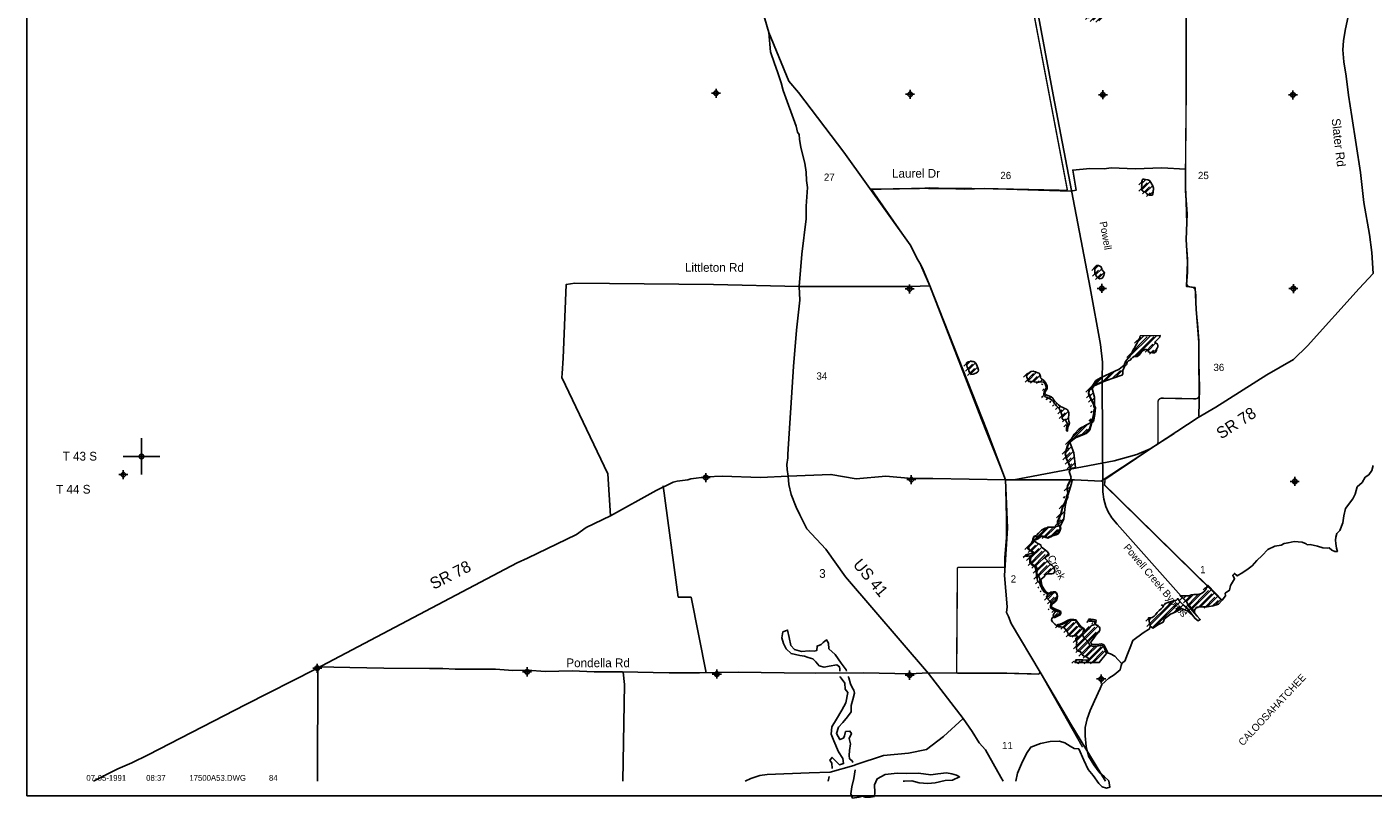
# Model space of a CAD drawing. Extents: x 184591 to 248591, y 837110 to 888536.
# Tile 1 of 12: x 184591 to 221610, y 845707 to 866914. Entities that reach past the tile are written whole.
import ezdxf
from ezdxf.enums import TextEntityAlignment as Align

# ---------------------------------------------------------------- set-up
doc = ezdxf.new("R2010")
doc.units = 0
doc.header["$LTSCALE"] = 800
doc.header["$PDMODE"] = 34
doc.header["$PDSIZE"] = 125
doc.linetypes.add('DASHED', pattern=[0])
doc.linetypes.add('STREAM', pattern=[0])
doc.layers.get('0').update_dxf_attribs({"linetype": 'CONTINUOUS'})
for name, color, linetype in [('BORDER', 1, 'CONTINUOUS'), ('MAJROADS', 9, 'CONTINUOUS'), ('SEC', 2, 'CONTINUOUS'), ('TEXT', 7, 'CONTINUOUS'), ('TRUNKS', 5, 'STREAM'), ('WATER', 4, 'CONTINUOUS'), ('WETDBA', 11, 'CONTINUOUS'), ('WETFILL', 12, 'CONTINUOUS'), ('WSHEDS', 3, 'CONTINUOUS')]:
    doc.layers.add(name, color=color, linetype=linetype)
doc.layers.get('0').off()

# ---------------------------------------------------------------- blocks, each defined once
blk = doc.blocks.new('*X')
at = {"color": 0}
for p, q in [((216269, 885899), (216457, 886087)), ((216345, 885798), (216542, 885995)), ((214728, 885242), (215097, 885611)), ((214730, 885421), (214923, 885614)), ((214788, 885125), (215252, 885589)), ((214860, 885020), (215363, 885524)), ((210171, 885104), (210507, 885440)), ((210179, 884936), (210631, 885388)), ((210190, 885301), (210334, 885444)), ((210218, 884798), (210692, 885271)), ((214059, 884926), (214309, 885176)), ((214499, 884482), (215458, 885442)), ((214547, 884354), (215530, 885337)), ((214610, 884240), (215522, 885152)), ((218097, 885252), (218273, 885429)), ((218109, 885088), (218448, 885426)), ((218152, 884954), (218575, 885376)), ((218202, 884827), (218682, 885307)), ((218261, 884709), (218781, 885229)), ((218383, 884654), (218863, 885135)), ((210115, 884341), (210707, 884933)), ((210306, 884709), (210717, 885120)), ((212005, 884640), (212222, 884858)), ((212065, 884523), (212309, 884768)), ((214076, 884767), (214401, 885091)), ((214221, 884735), (214446, 884960)), ((214437, 884775), (214468, 884805)), ((214445, 884605), (214846, 885006)), ((214575, 883851), (215524, 884800)), ((214577, 884030), (215480, 884934)), ((218533, 884628), (218903, 884998)), ((209721, 883594), (210520, 884393)), ((209782, 883831), (210652, 884702)), ((210569, 884442), (210646, 884519)), ((212170, 884452), (212359, 884640)), ((212907, 884305), (213174, 884572)), ((212975, 884196), (213362, 884583)), ((213092, 884136), (213440, 884485)), ((214656, 883755), (215573, 884673)), ((214779, 883702), (215625, 884548)), ((214900, 883646), (215674, 884420)), ((218760, 884678), (218841, 884759)), ((213240, 884108), (213456, 884324)), ((213316, 884007), (213414, 884104)), ((214982, 883552), (215723, 884293)), ((215178, 883571), (215774, 884166)), ((215541, 883757), (215836, 884051)), ((209755, 883451), (210253, 883949)), ((209858, 883377), (210208, 883727)), ((215828, 883867), (215901, 883940)), ((216085, 883417), (216520, 883852)), ((216155, 883311), (216797, 883952)), ((216222, 883201), (216889, 883867)), ((216241, 883043), (216876, 883678)), ((216282, 883791), (216397, 883906)), ((209913, 883255), (210148, 883490)), ((213054, 883215), (213253, 883414)), ((213101, 883438), (213240, 883577)), ((213159, 882966), (213545, 883352)), ((213240, 883577), (213276, 883614)), ((213253, 883414), (213366, 883526)), ((213259, 883243), (213456, 883439)), ((213793, 883423), (213955, 883585)), ((213880, 883334), (214029, 883483)), ((216297, 882922), (216667, 883292)), ((217530, 883448), (217720, 883638)), ((217576, 883317), (217838, 883579)), ((217732, 883296), (217885, 883449)), ((209962, 883127), (210109, 883275)), ((210000, 882988), (210095, 883084)), ((211287, 883038), (211400, 883151)), ((211333, 882908), (211679, 883253)), ((213046, 882853), (213159, 882966)), ((213095, 883079), (213259, 883243)), ((213178, 882808), (213635, 883265)), ((213263, 882717), (213724, 883178)), ((213309, 882586), (213814, 883091)), ((214299, 883045), (214319, 883065)), ((214325, 882895), (214527, 883096)), ((214416, 882809), (214600, 882993)), ((216416, 882864), (216577, 883025)), ((218620, 882770), (218969, 883119)), ((218633, 882960), (218784, 883111)), ((218666, 882639), (219069, 883042)), ((209850, 882485), (210054, 882689)), ((209877, 882336), (210151, 882609)), ((209983, 882795), (210062, 882874)), ((210785, 882359), (210992, 882567)), ((212946, 882576), (213178, 882808)), ((212989, 882442), (213263, 882717)), ((212994, 882801), (212999, 882806)), ((213091, 882368), (213294, 882571)), ((213331, 882077), (213832, 882578)), ((213346, 882446), (213768, 882867)), ((213368, 882291), (213786, 882709)), ((214507, 882723), (214606, 882822)), ((218785, 882581), (219107, 882903)), ((218947, 882567), (219114, 882734)), ((209905, 882186), (210240, 882522)), ((209932, 882037), (210303, 882408)), ((209960, 881888), (210365, 882293)), ((210097, 881141), (211206, 882251)), ((210725, 882123), (211092, 882490)), ((210744, 881965), (211149, 882370)), ((211426, 882116), (211520, 882211)), ((212553, 880946), (213901, 882293)), ((213056, 881626), (213859, 882429)), ((214168, 881854), (214543, 882229)), ((216871, 881728), (217358, 882215)), ((209987, 881739), (210409, 882161)), ((210015, 881589), (210444, 882019)), ((210042, 881440), (210505, 881903)), ((210070, 881291), (210609, 881830)), ((210125, 880992), (211273, 882141)), ((211051, 881741), (211360, 882051)), ((211324, 881838), (211644, 882158)), ((212401, 880440), (213894, 881933)), ((212701, 880917), (213926, 882142)), ((213948, 881457), (214593, 882102)), ((213973, 881305), (214572, 881904)), ((216900, 881580), (217356, 882036)), ((211783, 881059), (212315, 881592)), ((211814, 881267), (212093, 881546)), ((211835, 880934), (212416, 881516)), ((212411, 880273), (213936, 881799)), ((212484, 880170), (214036, 881721)), ((214100, 881256), (214540, 881696)), ((217003, 881507), (217281, 881785)), ((210022, 880536), (210676, 881190)), ((210140, 880831), (210738, 881429)), ((211905, 880828), (212446, 881369)), ((211999, 880745), (212474, 881220)), ((212244, 880813), (212498, 881068)), ((212474, 881220), (212507, 881253)), ((212498, 881068), (212827, 881397)), ((212537, 880046), (213625, 881134)), ((214294, 881273), (214403, 881381)), ((217999, 881088), (218175, 881265)), ((218123, 881036), (218289, 881202)), ((210048, 880385), (210679, 881016)), ((210074, 880235), (210708, 880869)), ((210100, 880084), (210779, 880763)), ((211776, 881052), (211783, 881059)), ((211779, 880879), (211835, 880934)), ((211799, 880722), (211905, 880828)), ((211848, 880594), (211999, 880745)), ((211908, 880478), (212244, 880813)), ((211989, 879321), (213610, 880942)), ((212036, 879191), (213638, 880793)), ((212170, 880562), (212411, 880804)), ((212353, 880569), (212488, 880703)), ((212411, 880804), (212553, 880946)), ((212488, 880703), (212701, 880917)), ((215680, 880714), (215949, 880983)), ((215736, 880594), (216039, 880896)), ((215846, 880527), (216129, 880810)), ((217635, 880725), (217785, 880874)), ((210127, 879933), (210850, 880657)), ((210153, 879783), (210873, 880503)), ((210179, 879632), (210880, 880334)), ((210572, 877374), (213641, 880443)), ((211944, 880337), (212057, 880450)), ((212096, 879075), (213659, 880638)), ((216017, 880521), (216126, 880630)), ((217255, 880521), (217382, 880648)), ((217257, 880346), (217556, 880646)), ((217315, 880228), (217633, 880546)), ((217974, 879650), (218693, 880368)), ((218033, 879532), (218904, 880402)), ((218123, 879445), (219184, 880506)), ((218239, 879383), (219318, 880463)), ((210205, 879482), (210915, 880191)), ((210231, 879331), (211016, 880116)), ((210258, 879181), (211090, 880013)), ((210599, 877224), (213665, 880290)), ((210625, 877073), (213733, 880182)), ((210651, 876922), (213780, 880052)), ((211775, 879815), (212102, 880141)), ((211835, 879697), (212139, 880001)), ((211892, 880108), (212055, 880271)), ((215810, 879076), (216825, 880091)), ((216163, 879959), (216411, 880208)), ((216201, 879821), (216636, 880255)), ((216267, 879710), (216743, 880186)), ((216533, 879622), (216907, 879997)), ((217463, 880199), (217553, 880289)), ((217930, 880136), (218040, 880245)), ((217966, 879995), (218249, 880278)), ((218017, 879869), (218440, 880292)), ((218500, 879468), (219043, 880011)), ((218631, 879422), (219387, 880179)), ((218722, 879337), (219395, 880009)), ((210284, 879030), (211154, 879900)), ((210677, 876772), (213817, 879911)), ((210704, 876621), (213791, 879709)), ((211077, 879647), (211167, 879737)), ((211913, 879598), (212221, 879907)), ((211980, 879489), (212363, 879872)), ((215772, 879215), (216196, 879639)), ((218812, 879250), (219404, 879842)), ((218879, 879671), (219048, 879839)), ((218899, 879160), (219411, 879672)), ((210310, 878880), (210974, 879544)), ((210336, 878729), (211045, 879437)), ((210363, 878579), (211118, 879334)), ((210389, 878428), (211192, 879232)), ((215735, 879355), (215797, 879417)), ((215847, 878937), (216174, 879263)), ((218985, 879070), (219414, 879498)), ((219072, 878979), (219421, 879328)), ((210415, 878277), (211025, 878888)), ((211030, 878893), (211272, 879134)), ((211120, 878806), (211362, 879048)), ((211250, 878759), (211434, 878943)), ((211379, 878357), (211966, 878944)), ((211514, 878670), (211898, 879053)), ((211520, 878852), (211554, 878886)), ((215786, 878522), (216185, 878921)), ((215825, 878738), (216143, 879055)), ((219159, 878889), (219393, 879123)), ((219246, 878799), (219408, 878962)), ((210441, 878127), (210944, 878629)), ((212501, 878242), (212779, 878520)), ((215921, 878127), (216441, 878647)), ((215994, 878023), (216518, 878547)), ((216133, 878692), (216256, 878815)), ((216282, 878664), (216363, 878745)), ((218077, 878515), (218206, 878643)), ((218091, 878352), (218355, 878616)), ((218136, 878220), (218442, 878526)), ((219335, 878713), (219396, 878773)), ((210468, 877976), (210898, 878407)), ((210494, 877826), (210860, 878192)), ((210546, 877525), (211212, 878191)), ((212631, 878018), (212826, 878213)), ((212638, 878202), (212857, 878421)), ((212910, 878298), (212963, 878351)), ((213029, 878239), (213076, 878287)), ((213117, 878151), (213189, 878223)), ((213266, 878123), (213303, 878160)), ((213327, 878008), (213423, 878104)), ((215760, 878319), (215820, 878379)), ((215837, 878219), (215849, 878231)), ((216186, 878038), (216568, 878420)), ((216332, 878007), (216429, 878105)), ((218132, 877863), (218379, 878109)), ((218148, 878056), (218403, 878310)), ((210520, 877675), (210931, 878086)), ((210730, 876471), (212108, 877849)), ((210756, 876320), (212223, 877787)), ((212649, 877860), (212873, 878084)), ((212697, 877731), (212953, 877987)), ((212773, 877630), (213049, 877906)), ((212852, 877533), (213072, 877752)), ((213402, 877729), (213622, 877949)), ((213413, 877917), (213528, 878032)), ((213530, 877680), (213747, 877897)), ((213776, 877749), (213872, 877845)), ((213964, 877760), (213996, 877793)), ((217201, 877462), (217471, 877732)), ((218239, 877793), (218432, 877986)), ((218332, 877709), (218530, 877907)), ((218409, 877610), (218645, 877845)), ((218484, 877508), (218713, 877737)), ((210782, 876170), (212218, 877605)), ((212920, 877424), (213072, 877576)), ((212988, 877315), (213180, 877506)), ((213107, 877257), (213377, 877527)), ((213124, 877097), (213398, 877371)), ((213554, 877350), (213666, 877463)), ((213626, 877245), (213751, 877370)), ((214065, 877685), (214107, 877727)), ((214131, 877574), (214153, 877596)), ((214162, 877428), (214246, 877512)), ((214355, 877445), (214387, 877476)), ((214415, 877328), (214526, 877438)), ((214432, 876991), (214803, 877362)), ((214463, 877199), (214664, 877400)), ((217010, 877095), (217579, 877663)), ((217111, 877018), (217691, 877599)), ((217275, 877005), (217760, 877491)), ((218569, 877416), (218767, 877614)), ((218627, 877297), (218805, 877475)), ((218666, 877159), (218893, 877386)), ((210808, 876019), (212142, 877353)), ((210835, 875869), (212204, 877237)), ((212234, 877091), (212302, 877159)), ((212358, 877038), (212409, 877089)), ((212476, 876980), (212514, 877018)), ((212580, 876907), (212710, 877037)), ((212699, 876849), (212915, 877065)), ((212830, 876803), (213082, 877055)), ((212958, 876754), (213420, 877216)), ((213101, 876721), (213454, 877074)), ((213789, 877232), (213852, 877295)), ((213862, 877128), (213915, 877181)), ((213955, 877045), (214008, 877098)), ((214067, 876980), (214137, 877050)), ((214301, 877037), (214376, 877112)), ((214419, 876801), (214942, 877324)), ((214477, 876682), (214833, 877038)), ((214623, 877005), (214677, 877060)), ((217113, 876490), (217679, 877056)), ((217307, 876861), (217745, 877299)), ((218551, 876690), (218996, 877136)), ((218608, 876571), (219072, 877035)), ((218682, 876998), (218973, 877290)), ((210861, 875718), (212086, 876943)), ((211649, 876329), (212028, 876708)), ((213225, 876668), (213531, 876974)), ((213333, 876599), (213644, 876911)), ((213405, 875965), (214152, 876711)), ((213439, 876528), (213766, 876856)), ((213445, 875828), (214281, 876663)), ((213528, 876440), (213872, 876784)), ((213531, 875560), (214887, 876916)), ((213580, 876316), (213975, 876710)), ((214103, 875955), (214910, 876762)), ((214114, 876850), (214217, 876952)), ((214461, 876844), (214523, 876906)), ((216655, 875855), (217723, 876923)), ((218562, 876171), (219069, 876678)), ((218640, 876426), (219113, 876899)), ((210887, 875567), (211597, 876277)), ((211854, 876357), (212081, 876585)), ((212020, 876347), (212156, 876483)), ((213456, 875661), (214408, 876614)), ((214351, 876026), (214683, 876358)), ((216372, 875749), (217033, 876411)), ((216515, 876069), (216794, 876348)), ((216744, 875768), (217493, 876517)), ((216859, 875706), (217458, 876305)), ((218412, 875844), (219067, 876499)), ((210913, 875417), (211548, 876051)), ((210940, 875266), (211564, 875891)), ((213587, 875439), (214036, 875888)), ((214439, 875938), (214740, 876238)), ((214477, 875445), (215019, 875987)), ((214512, 875303), (215101, 875892)), ((214558, 875880), (214828, 876150)), ((214651, 875796), (214924, 876069)), ((216260, 875991), (216316, 876047)), ((216315, 875869), (216490, 876044)), ((216966, 875636), (217435, 876105)), ((218431, 875687), (218772, 876028)), ((210966, 875116), (211593, 875743)), ((210992, 874965), (211621, 875595)), ((213612, 875288), (213838, 875513)), ((214565, 875180), (215176, 875790)), ((214623, 875061), (215269, 875707)), ((214689, 874950), (215365, 875626)), ((214995, 875079), (215515, 875599)), ((215540, 875093), (216131, 875685)), ((215850, 875580), (215946, 875677)), ((216221, 875598), (216300, 875677)), ((216312, 875512), (216422, 875622)), ((216336, 875360), (216490, 875514)), ((216436, 875637), (216616, 875817)), ((216526, 875549), (216649, 875672)), ((216631, 875477), (216661, 875508)), ((217174, 875491), (217374, 875691)), ((217305, 875445), (217499, 875639)), ((217566, 875529), (217836, 875799)), ((217633, 875419), (217943, 875729)), ((217697, 875306), (218022, 875632)), ((218580, 875659), (218710, 875789)), ((211018, 874815), (211649, 875446)), ((211044, 874664), (211660, 875280)), ((213640, 875139), (213863, 875361)), ((213666, 874988), (213898, 875219)), ((215077, 874984), (215585, 875493)), ((215345, 875076), (215651, 875381)), ((215670, 875047), (215806, 875183)), ((216256, 874926), (216491, 875161)), ((216291, 875138), (216594, 875441)), ((216947, 874910), (217243, 875206)), ((216973, 874759), (217437, 875223)), ((217077, 874686), (217536, 875146)), ((211071, 874514), (211691, 875134)), ((211097, 874363), (211765, 875031)), ((211123, 874212), (211854, 874944)), ((211149, 874062), (211929, 874842)), ((213274, 874242), (213893, 874861)), ((213642, 874787), (213860, 875005)), ((214368, 874099), (215290, 875021)), ((214399, 874306), (214919, 874826)), ((214741, 874825), (214895, 874979)), ((216331, 874824), (216481, 874975)), ((216412, 874729), (216492, 874808)), ((217197, 874629), (217600, 875033)), ((217357, 874613), (217601, 874857)), ((219228, 874893), (219309, 874974)), ((219255, 874743), (219325, 874813)), ((211176, 873911), (211984, 874720)), ((211202, 873761), (212035, 874594)), ((211228, 873610), (212095, 874478)), ((213274, 874242), (213673, 874641)), ((213360, 874152), (213918, 874709)), ((213360, 874152), (213810, 874601)), ((213452, 874066), (213979, 874593)), ((213452, 874066), (213887, 874501)), ((213909, 874347), (214056, 874494)), ((214747, 874301), (215082, 874635)), ((214916, 874293), (215265, 874642)), ((215052, 874253), (215454, 874654)), ((215166, 874190), (215625, 874648)), ((215259, 874106), (215767, 874614)), ((215582, 874252), (215848, 874518)), ((217576, 874655), (217609, 874688)), ((217639, 874541), (217681, 874583)), ((217715, 874440), (217753, 874478)), ((219175, 874309), (219341, 874476)), ((219246, 874557), (219360, 874671)), ((211254, 873460), (212151, 874356)), ((211280, 873309), (212210, 874238)), ((211392, 873244), (212258, 874110)), ((213525, 873963), (213751, 874189)), ((213525, 873963), (213751, 874189)), ((213576, 873837), (213795, 874056)), ((213576, 873837), (213795, 874056)), ((213894, 873624), (214336, 874067)), ((213960, 874221), (214129, 874390)), ((214008, 874092), (214203, 874287)), ((214026, 873934), (214244, 874152)), ((215737, 874231), (215897, 874390)), ((215927, 874243), (215941, 874257)), ((217784, 874332), (217822, 874370)), ((217788, 873983), (218009, 874204)), ((217811, 873829), (218161, 874180)), ((217855, 874227), (217893, 874265)), ((217940, 873782), (218287, 874129)), ((218128, 873792), (218597, 874262)), ((219035, 873993), (219325, 874282)), ((211505, 873180), (212319, 873994)), ((211591, 873090), (212409, 873907)), ((211678, 872999), (212497, 873818)), ((211774, 872919), (212547, 873692)), ((213673, 873757), (213851, 873936)), ((213673, 873757), (213851, 873936)), ((213799, 873707), (213949, 873857)), ((213995, 873549), (214432, 873986)), ((214080, 873457), (214390, 873767)), ((214622, 873646), (214830, 873853)), ((214669, 873516), (214930, 873776)), ((214766, 873436), (214994, 873664)), ((215515, 873478), (215825, 873788)), ((215516, 873656), (215566, 873705)), ((215601, 873387), (215994, 873780)), ((215683, 873292), (216123, 873732)), ((215771, 873203), (216259, 873691)), ((218395, 872645), (219431, 873682)), ((218998, 873425), (219378, 873805)), ((219100, 873881), (219212, 873993)), ((219170, 873774), (219277, 873881)), ((211879, 872847), (212601, 873569)), ((211966, 872757), (212672, 873464)), ((212028, 872643), (212774, 873389)), ((212066, 872504), (212904, 873342)), ((214170, 873370), (214390, 873590)), ((214255, 873279), (214318, 873341)), ((214318, 873341), (214458, 873482)), ((214353, 873199), (214598, 873445)), ((214454, 873124), (214703, 873373)), ((214534, 873027), (214804, 873298)), ((215223, 871595), (217105, 873477)), ((215323, 871518), (217274, 873469)), ((215403, 872482), (216558, 873637)), ((215445, 872348), (216670, 873573)), ((215541, 872267), (216773, 873498)), ((215601, 872150), (216881, 873430)), ((215785, 873041), (216388, 873644)), ((216728, 872746), (217365, 873383)), ((218555, 872628), (219254, 873328)), ((219344, 873417), (219432, 873505)), ((212103, 872364), (213004, 873265)), ((212183, 872267), (213072, 873156)), ((212264, 872171), (213118, 873025)), ((213846, 872869), (214082, 873106)), ((213923, 872770), (214189, 873036)), ((214619, 872935), (214865, 873181)), ((214711, 872851), (214880, 873019)), ((216795, 872637), (217237, 873079)), ((217339, 873181), (217432, 873273)), ((218186, 873144), (218259, 873217)), ((218190, 872971), (218441, 873222)), ((218235, 872839), (218630, 873234)), ((218295, 872722), (218815, 873242)), ((218710, 872607), (219338, 873235)), ((218804, 872524), (219421, 873142)), ((212344, 872075), (213143, 872874)), ((212445, 871999), (213137, 872691)), ((214031, 872701), (214241, 872911)), ((214143, 872636), (214283, 872776)), ((214222, 872539), (214349, 872665)), ((214286, 872426), (214435, 872574)), ((214361, 872324), (214790, 872753)), ((214371, 872157), (214887, 872673)), ((214587, 870605), (216655, 872673)), ((214790, 872753), (214872, 872834)), ((216889, 872554), (217141, 872806)), ((218998, 872542), (219305, 872849)), ((212561, 871938), (213161, 872538)), ((212686, 871886), (213173, 872374)), ((212846, 871870), (213215, 872238)), ((213042, 870475), (215082, 872515)), ((214066, 871322), (215020, 872276)), ((214161, 871770), (214900, 872509)), ((214231, 871310), (215127, 872206)), ((215550, 871392), (216618, 872460)), ((215694, 871359), (216748, 872413)), ((215714, 871202), (216912, 872400)), ((216903, 872214), (216990, 872301)), ((218471, 872014), (218754, 872298)), ((218535, 871901), (218888, 872254)), ((218815, 872359), (218947, 872490)), ((213114, 871960), (213304, 872150)), ((213129, 871622), (213524, 872017)), ((213192, 871862), (213409, 872079)), ((213220, 871537), (213649, 871965)), ((213294, 871434), (213717, 871857)), ((214365, 870913), (215466, 872014)), ((214578, 871480), (215145, 872047)), ((214732, 871458), (215251, 871976)), ((215814, 871125), (216681, 871992)), ((215897, 871031), (216715, 871849)), ((215948, 870906), (216911, 871869)), ((216996, 871777), (217031, 871812)), ((218594, 871783), (218911, 872101)), ((218736, 871749), (218966, 871979)), ((218893, 871730), (219075, 871912)), ((219041, 871700), (219201, 871860)), ((219097, 871580), (219425, 871907)), ((213297, 871260), (213730, 871693)), ((216071, 870851), (216929, 871709)), ((216552, 870979), (217124, 871552)), ((216697, 871301), (217072, 871676)), ((219142, 871271), (219420, 871549)), ((219148, 871454), (219422, 871728)), ((212610, 871104), (212664, 871157)), ((212615, 870931), (212797, 871114)), ((212619, 870759), (212980, 871120)), ((212623, 870586), (213223, 871186)), ((212679, 870466), (213434, 871220)), ((212861, 870470), (213638, 871247)), ((213224, 870479), (213950, 871206)), ((213624, 870526), (214197, 871099)), ((214556, 870928), (215020, 871392)), ((214726, 870921), (214980, 871175)), ((215487, 871329), (215522, 871363)), ((216328, 870932), (216588, 871192)), ((216513, 870764), (217034, 871285)), ((219120, 871072), (219418, 871370)), ((219127, 870902), (219423, 871198)), ((213415, 870494), (213980, 871059)), ((213839, 870565), (214314, 871039)), ((214045, 870593), (214222, 870771)), ((214209, 870581), (214327, 870699)), ((214706, 870548), (215212, 871053)), ((214852, 870517), (215226, 870891)), ((214981, 870469), (215262, 870750)), ((215746, 870350), (216150, 870754)), ((216607, 870681), (216960, 871034)), ((216765, 870662), (216982, 870879)), ((216901, 870621), (217025, 870746)), ((218242, 870548), (218486, 870792)), ((219052, 870651), (219394, 870993)), ((219192, 870615), (219403, 870825)), ((214366, 870561), (214458, 870653)), ((214538, 870556), (214582, 870600)), ((215097, 870408), (215294, 870606)), ((215236, 870371), (215377, 870512)), ((215407, 870364), (215483, 870440)), ((215578, 870359), (215673, 870454)), ((215926, 870354), (216239, 870667)), ((216099, 870350), (216303, 870554)), ((216273, 870346), (216400, 870473)), ((218136, 870618), (218209, 870691)), ((218257, 870386), (218466, 870595)), ((218434, 870387), (218571, 870523)), ((218612, 870387), (218671, 870447)), ((219287, 870532), (219412, 870657)), ((212172, 869958), (212446, 870232)), ((212234, 869844), (212548, 870157)), ((212341, 869774), (212586, 870019)), ((213756, 867830), (214035, 868109)), ((213711, 867432), (214201, 867921)), ((213728, 867271), (214250, 867793)), ((213762, 867659), (214130, 868027)), ((213825, 868075), (213840, 868090)), ((213786, 867153), (214256, 867623)), ((213911, 867101), (214277, 867467)), ((214067, 867080), (214225, 867238)), ((215251, 862607), (215362, 862718)), ((215253, 862433), (215483, 862662)), ((215355, 862358), (215546, 862548)), ((215463, 862289), (215565, 862391)), ((213959, 860254), (214056, 860352)), ((213979, 860098), (214147, 860265)), ((214059, 860002), (214216, 860158)), ((214921, 857858), (215486, 858423)), ((215086, 857846), (215664, 858424)), ((215138, 858251), (215309, 858422)), ((215424, 858007), (215639, 858222)), ((215546, 857952), (215659, 858065)), ((210438, 857617), (210543, 857723)), ((210483, 857486), (210675, 857678)), ((210540, 857366), (210734, 857560)), ((212082, 857317), (212195, 857430)), ((212123, 857181), (212358, 857416)), ((214242, 857179), (214510, 857446)), ((214513, 857273), (214746, 857506)), ((212273, 857154), (212454, 857335)), ((212443, 857147), (212515, 857220)), ((212582, 857110), (212605, 857132)), ((212605, 856956), (212649, 857000)), ((213792, 856905), (214187, 857301)), ((212581, 856756), (212622, 856796)), ((212701, 856698), (212748, 856746)), ((212804, 856624), (212833, 856654)), ((213812, 856748), (213916, 856853)), ((213871, 856632), (213952, 856712)), ((212878, 856522), (212916, 856560)), ((212966, 856433), (213014, 856481)), ((213023, 856314), (213134, 856424)), ((213063, 856177), (213227, 856340)), ((213926, 856509), (213953, 856536)), ((213935, 856341), (213973, 856379)), ((213154, 856091), (213234, 856171)), ((213192, 855952), (213259, 856019)), ((213241, 855470), (213755, 855985)), ((213883, 856112), (213940, 856170)), ((213652, 855705), (213833, 855886)), ((213149, 855202), (213319, 855372)), ((213166, 855042), (213368, 855244)), ((213228, 854928), (213396, 855096)), ((213279, 854801), (213413, 854936)), ((213179, 853994), (213222, 854037)), ((213197, 854189), (213296, 854288)), ((213061, 853700), (213156, 853795)), ((212948, 853234), (213108, 853393)), ((212990, 853452), (213127, 853589)), ((212364, 852826), (212697, 853159)), ((212594, 852879), (212883, 853169)), ((212815, 852924), (213017, 853125)), ((212118, 852580), (212311, 852773)), ((212165, 852273), (212500, 852608)), ((212209, 852494), (212413, 852698)), ((212070, 852355), (212133, 852418)), ((212208, 852139), (212598, 852530)), ((212309, 852063), (212682, 852437)), ((212347, 851925), (212656, 852234)), ((212364, 851766), (212736, 852138)), ((212645, 851870), (212830, 852055)), ((212414, 851638), (212476, 851700)), ((212475, 851523), (212499, 851547)), ((216617, 850892), (217173, 851448)), ((217021, 851473), (217086, 851537)), ((212541, 851412), (212570, 851441)), ((212632, 851326), (212661, 851355)), ((212663, 851181), (212860, 851377)), ((212744, 851085), (212929, 851270)), ((215477, 850459), (216151, 851133)), ((215626, 850431), (216303, 851108)), ((216393, 851199), (216466, 851271)), ((216482, 851110), (216675, 851303)), ((216537, 850988), (216877, 851328)), ((216865, 850963), (217260, 851358)), ((217046, 850968), (217347, 851268)), ((217265, 851009), (217434, 851179)), ((212759, 850923), (212785, 850949)), ((212860, 850847), (212903, 850890)), ((212872, 850682), (213020, 850830)), ((215873, 851032), (215905, 851064)), ((216227, 850856), (216390, 851019)), ((216431, 850882), (216489, 850940)), ((216545, 850819), (216569, 850844)), ((216639, 850737), (216639, 850737)), ((216697, 850795), (216705, 850803)), ((212964, 850421), (213056, 850513)), ((213109, 850389), (213340, 850620)), ((213194, 850297), (213467, 850571)), ((213253, 850179), (213545, 850472)), ((213422, 850172), (213637, 850387)), ((213448, 850021), (213791, 850364)), ((213455, 849851), (214046, 850442)), ((213791, 850364), (213886, 850459)), ((213820, 850570), (213872, 850622)), ((213959, 850532), (213988, 850561)), ((215445, 850604), (215512, 850671)), ((213523, 849743), (214082, 850302)), ((213607, 849649), (213888, 849930)), ((213723, 849589), (214073, 849939)), ((213747, 849436), (214216, 849905)), ((213923, 849435), (214276, 849789)), ((213413, 849455), (213465, 849507)), ((213572, 849437), (213639, 849505))]:
    blk.add_line(p, q, dxfattribs=at)
blk = doc.blocks.new('LOGON')
at = {"color": 0}
blk.add_attdef('DATE', text='', height=1, dxfattribs=at).set_placement((-1.87, 1.76), align=Align.RIGHT)
for tag, p in [('TIME', (1.56, 1.76)), ('DRAWING', (8.97, 1.76)), ('OPERATOR', (22.66, 1.76))]:
    blk.add_attdef(tag, p, '', height=1, dxfattribs=at)
blk = doc.blocks.new('TICK')
at = {"color": 0}
for points in [[(500, 0), (500, 1000)], [(0, 500), (1000, 500)]]:
    blk.add_lwpolyline(points, dxfattribs=at)
blk.add_point((500, 500), dxfattribs=at)

msp = doc.modelspace()

# ---------------------------------------------------------------- linework, layer by layer
at = {"layer": 'BORDER', "color": 0}
msp.add_lwpolyline([(184591, 845769), (184591, 887769), (248591, 887769), (248591, 845769)], close=True, dxfattribs=at)
at = {"layer": 'MAJROADS', "color": 0}
for p, q in [((202083, 854292), (202497, 851228)), ((202497, 851228), (202859, 851228)), ((202859, 851228), (203268, 849155)), ((207330, 846606), (206677, 846422))]:
    msp.add_line(p, q, dxfattribs=at)
for points in [[(221617, 860129), (221572, 860714), (221508, 861209), (221356, 862090), (221261, 862912), (221029, 864447), (220933, 865034), (220870, 865562), (220806, 865957), (220775, 866284), (220794, 866535), (220838, 866820), (220959, 867372), (221072, 867899), (221159, 868309), (221270, 868651), (221339, 868961), (221607, 869998), (221771, 870667)], [(204816, 867355), (204995, 866759), (205042, 866231), (205148, 865912), (205230, 865676), (205337, 865374), (205386, 865164), (205747, 864181), (205780, 864022), (205829, 863954), (205837, 863828), (205877, 863602), (205983, 863165), (206023, 862922), (206029, 862687), (206053, 862495), (206024, 861984), (206022, 861632), (205897, 860669), (205832, 859773), (205846, 859404), (205756, 858575), (205673, 857579), (205513, 855167), (205520, 855066), (205485, 854882), (205501, 854740), (205525, 854564), (205540, 854329), (205605, 854060), (205745, 853707), (205844, 853497), (206034, 853110), (206557, 852553), (207105, 851787), (209381, 849130), (210335, 847892), (210584, 847538), (210774, 847226), (210949, 847032), (211371, 846284), (211441, 846169)], [(204995, 866759), (205546, 865418), (205812, 865114), (207057, 863471), (208881, 860918), (209087, 860506), (209145, 860413), (209220, 860279), (209417, 859791), (210979, 855841), (211502, 854456), (211554, 853130), (211477, 851824), (211546, 850969), (211528, 850810), (211586, 850700), (211660, 850507), (212454, 849169), (213075, 848117), (213298, 847738), (214254, 846169)], [(207809, 862449), (207817, 862449), (209133, 862473), (209418, 862488), (210373, 862456), (210934, 862468), (213297, 862400), (213448, 862425), (213351, 862978), (213821, 863025), (214215, 863014), (214408, 863038), (215069, 863016), (215799, 863036), (216452, 863006), (216456, 862402), (216493, 861774), (216471, 861070), (216508, 860441), (216478, 859779), (216713, 859744), (216742, 859149), (216819, 858235), (216815, 857674), (216835, 856986), (216821, 856207)], [(186426, 846169), (187057, 846493), (187091, 846510), (187478, 846675), (187924, 846897), (190615, 848277), (192525, 849251), (198077, 852176), (198355, 852300), (199700, 852952), (199970, 853151), (200643, 853473), (201897, 854167), (202359, 854398), (202477, 854423), (202770, 854462), (202846, 854487), (203282, 854542), (203710, 854564), (204765, 854523), (205525, 854564), (206702, 854609), (207396, 854486), (208210, 854564), (208930, 854492), (209500, 854496), (211502, 854456), (213396, 854458), (214133, 854419), (216802, 856176), (217282, 856457), (218688, 857343), (219420, 857765), (219809, 858148), (221228, 859721), (221617, 860129)], [(208914, 859778), (205832, 859773), (203476, 859827), (199656, 859865), (199421, 859833), (199339, 857806), (199310, 857379), (199301, 857270), (200563, 854621), (200643, 853473)], [(208914, 859778), (209389, 859790)], [(211729, 854456), (214486, 854978), (215116, 855151), (215479, 855309), (216141, 855734)], [(192588, 849276), (192578, 846169)], [(192595, 849314), (192595, 849314), (193475, 849299), (194405, 849283), (195661, 849274), (196030, 849271), (196365, 849252), (197480, 849252), (197957, 849215), (198351, 849221), (198853, 849192), (199583, 849203), (200194, 849182), (200965, 849176), (201811, 849162), (202255, 849150), (203085, 849152), (204149, 849170), (205414, 849152), (206277, 849146), (207601, 849153), (208892, 849126), (209370, 849148), (210710, 849138), (211540, 849140), (212419, 849117)], [(200990, 849168), (200990, 849168), (201021, 848832), (201001, 847240), (200975, 846169)], [(210335, 847892), (209801, 847404), (209329, 847047), (208834, 846942), (208147, 846880), (207391, 846626), (207330, 846606)], [(206677, 846422), (206099, 846401), (204950, 846351), (204749, 846327), (204497, 846246), (204341, 846169)]]:
    msp.add_lwpolyline(points, dxfattribs=at)
at = {"layer": 'SEC', "color": 0}
for p in [(203542, 865091), (208878, 865061), (214180, 865049), (219406, 865045), (208865, 859709), (214150, 859722), (219419, 859718), (187242, 854601), (203258, 854521), (208911, 854465), (219457, 854415), (192574, 849278), (198345, 849179), (203563, 849117), (208865, 849088), (214133, 848983)]:
    msp.add_point(p, dxfattribs=at)
at = {"layer": 'TRUNKS', "color": 0}
msp.add_lwpolyline([(214701, 849398), (214506, 849607), (214385, 849671), (214263, 849717), (214220, 849828), (214175, 849893), (214112, 849905), (214059, 849896), (213929, 849872), (213832, 849897), (213787, 849981), (213708, 850066), (213644, 850128), (213618, 850204), (213641, 850285), (213647, 850322), (213636, 850361), (213568, 850402), (213461, 850545), (213410, 850596), (213336, 850600), (213277, 850597), (213073, 850489), (213012, 850469), (212960, 850455), (212903, 850454), (212857, 850486), (212793, 850551), (212764, 850599), (212772, 850642), (212806, 850682), (213000, 850766), (213010, 850796), (213005, 850829), (212942, 850830), (212836, 850883), (212753, 850941), (212743, 850989), (212756, 851029), (212790, 851073), (212855, 851120), (212898, 851181), (212919, 851264), (212911, 851315), (212878, 851349), (212817, 851361), (212762, 851356), (212697, 851323), (212641, 851331), (212583, 851387), (212476, 851542), (212471, 851625), (212450, 851721), (212440, 851765), (212405, 851812), (212354, 851892), (212370, 851960), (212361, 852021), (212342, 852075), (212287, 852107), (212223, 852146), (212185, 852220), (212187, 852283), (212210, 852349), (212235, 852399), (212268, 852433), (212278, 852457), (212274, 852470), (212243, 852491), (212159, 852538), (212130, 852577), (212149, 852630), (212190, 852672), (212261, 852771), (212279, 852869), (212296, 852894), (212333, 852903), (212360, 852890), (212484, 852916), (212525, 852914), (212626, 852883), (212670, 852875), (212713, 852897), (212763, 852922), (212902, 852965), (212946, 853001), (212980, 853060), (213005, 853117), (213005, 853148), (212960, 853234), (212940, 853265), (212941, 853308), (213032, 853528), (213076, 853718), (213146, 853833), (213212, 854002), (213223, 854092), (213202, 854216), (213219, 854292), (213282, 854431), (213305, 854527), (213273, 854634), (213257, 854684), (213287, 854739), (213293, 854793), (213243, 854921), (213176, 855045), (213152, 855171), (213177, 855281), (213213, 855395), (213257, 855481), (213333, 855551), (213428, 855627), (213541, 855674), (213654, 855720), (213738, 855747), (213798, 855822), (213844, 855984), (213901, 856131), (213952, 856248), (213976, 856444), (213929, 856538), (213868, 856661), (213810, 856774), (213791, 856837), (213801, 856903), (213814, 856929), (213870, 856971), (213935, 857049), (214160, 857152), (214159, 857239), (214169, 857694), (214118, 858182), (213831, 859737), (212812, 865044), (211822, 870362)], dxfattribs=at)
at = {"layer": 'TRUNKS', "color": 0, "linetype": 'DASHED'}
msp.add_lwpolyline([(216700, 850844), (214573, 853236), (214427, 853416), (214326, 853576), (214263, 853723), (214202, 853924), (214175, 854128), (214160, 857152)], dxfattribs=at)
at = {"layer": 'WATER', "color": 0}
for points in [[(211789, 846169), (211829, 846396), (211940, 846647), (212076, 846931), (212194, 847106), (212463, 847204), (212731, 847261), (212983, 847268), (213133, 847225), (213283, 847132), (213392, 847073), (213517, 847063), (213657, 846753), (213773, 846492), (213914, 846332), (214072, 846105), (214163, 846012), (214280, 845978), (214373, 846011), (214340, 846179), (214224, 846288), (214082, 846423), (213933, 846625), (213784, 846861), (213719, 847129), (213695, 847422), (213688, 847649), (213749, 847883), (213834, 848117), (213945, 848384), (214106, 848718), (214148, 848826), (214342, 849009), (214494, 849100), (214654, 849233), (214680, 849350), (214714, 849425), (214781, 849475), (214857, 849667), (214934, 849851), (215002, 850043), (215288, 850251), (215465, 850358), (215482, 850434), (215549, 850383), (215709, 850482), (215835, 850540), (215877, 850632), (216037, 850765), (216171, 850823), (216340, 850922), (216515, 850846), (216640, 850736), (216715, 850643), (216798, 850584), (216857, 850617), (216774, 850710), (216707, 850786), (216699, 850836), (216708, 850895), (216759, 850953), (216918, 850969), (217052, 850968), (217211, 850992), (217362, 851041), (217463, 851149), (217548, 851266), (217540, 851341), (217658, 851424), (217692, 851550), (217743, 851641), (217802, 851733), (217753, 851834), (217795, 851884), (217870, 851816), (218029, 851907), (218172, 852007), (218282, 852090), (218417, 852240), (218560, 852381), (218720, 852539), (218905, 852630), (219081, 852663), (219169, 852705), (219274, 852728), (219442, 852761), (219660, 852742), (219768, 852700), (219801, 852675), (219877, 852682), (220086, 852631), (220228, 852588), (220353, 852579), (220404, 852587), (220479, 852528), (220562, 852485), (220629, 852485), (220605, 852577), (220589, 852711), (220573, 852795), (220590, 852879), (220616, 852979), (220700, 853062), (220777, 853279), (220803, 853472), (220855, 853672), (221049, 853939), (221117, 854064), (221169, 854265), (221312, 854390), (221388, 854532), (221497, 854598), (221574, 854715), (221616, 854857)], [(206946, 849196), (206942, 849252), (206934, 849320), (206859, 849370), (206649, 849330), (206515, 849306), (206381, 849340), (206290, 849450), (206207, 849534), (206073, 849577), (205973, 849611), (205847, 849628), (205604, 849680), (205471, 849815), (205397, 849958), (205348, 850118), (205382, 850277), (205508, 850326), (205549, 850125), (205598, 849907), (205697, 849789), (205890, 849737), (206099, 849752), (206242, 849751), (206317, 849768), (206318, 849885), (206435, 849926), (206486, 849984), (206579, 850059), (206637, 849967), (206644, 849807), (206819, 849655), (206985, 849420), (207118, 849235), (207131, 849196)], [(206731, 846523), (206723, 846666), (206674, 846750), (206733, 846825), (206941, 846622), (207050, 846655), (207026, 846798), (206910, 846983), (206778, 847277), (206712, 847461), (206722, 847662), (206857, 847879), (207001, 848121), (207111, 848330), (207164, 848614), (207097, 848699), (207082, 848866), (206957, 849043), (206956, 849054)], [(207179, 849054), (207191, 849016), (207241, 848848), (207298, 848731), (207332, 848672), (207348, 848588), (207305, 848421), (207262, 848254), (207261, 848078), (207159, 847944), (207024, 847786), (206906, 847661), (206854, 847486), (206945, 847317), (207046, 847359), (207072, 847417), (207106, 847534), (207223, 847550), (207265, 847483), (207205, 847349), (207238, 847198), (207211, 847014), (207202, 846880), (207210, 846788), (207285, 846729), (207301, 846686)], [(206629, 846169), (206657, 846296)], [(207365, 846483), (207332, 846243), (207280, 846017), (207245, 845824), (207295, 845707), (207471, 845731), (207572, 845758), (207638, 845730), (207789, 845729), (207898, 845753), (207907, 845862), (207900, 846071), (207977, 846238), (208195, 846354), (208522, 846394), (208782, 846384), (209109, 846390), (209444, 846346), (209645, 846378), (209879, 846401), (210030, 846375), (210155, 846341), (210239, 846290), (210046, 846199), (209845, 846192), (209568, 846127), (209367, 846112), (209132, 846130), (208923, 846182), (208722, 846175), (208688, 846169)]]:
    msp.add_lwpolyline(points, dxfattribs=at)
at = {"layer": 'WETDBA', "color": 0}
for points in [[(215352, 862720), (215327, 862722), (215305, 862724), (215289, 862724), (215268, 862719), (215260, 862707), (215257, 862694), (215254, 862682), (215249, 862655), (215251, 862637), (215251, 862620), (215251, 862600), (215251, 862578), (215247, 862554), (215246, 862528), (215247, 862501), (215247, 862483), (215248, 862453), (215253, 862434), (215263, 862415), (215280, 862399), (215301, 862389), (215316, 862383), (215335, 862376), (215354, 862360), (215368, 862345), (215382, 862333), (215402, 862320), (215411, 862305), (215431, 862296), (215445, 862292), (215463, 862289), (215486, 862286), (215512, 862284), (215528, 862284), (215540, 862295), (215549, 862319), (215556, 862340), (215563, 862363), (215565, 862390), (215567, 862417), (215570, 862436), (215570, 862457), (215568, 862484), (215565, 862505), (215561, 862527), (215555, 862534), (215549, 862543), (215532, 862569), (215524, 862588), (215510, 862616), (215497, 862641), (215479, 862667), (215464, 862691), (215436, 862704), (215415, 862708)], [(214014, 860357), (213982, 860332), (213962, 860301), (213958, 860290), (213958, 860264), (213959, 860233), (213957, 860213), (213955, 860192), (213956, 860160), (213962, 860128), (213976, 860102), (213999, 860066), (214014, 860046), (214033, 860020), (214058, 860002), (214092, 859991), (214132, 859993), (214160, 860006), (214184, 860042), (214207, 860078), (214216, 860119), (214221, 860151), (214201, 860185), (214185, 860200), (214175, 860212), (214161, 860224), (214148, 860239), (214147, 860250), (214147, 860264), (214140, 860290), (214137, 860310), (214133, 860320), (214114, 860330), (214097, 860338), (214078, 860346), (214062, 860351)], [(215208, 858422), (215185, 858350), (215153, 858287), (215124, 858219), (215083, 858159), (215059, 858102), (215030, 858061), (214991, 857996), (214976, 857942), (214959, 857917), (214934, 857880), (214908, 857835), (214876, 857802), (214806, 857709), (214769, 857614), (214630, 857501), (214114, 857268), (213985, 857190), (213858, 856992), (213850, 856979), (213806, 856936), (213792, 856906), (213781, 856836), (213800, 856770), (213859, 856657), (213920, 856533), (213943, 856443), (213978, 856443), (213953, 856502), (213952, 856734), (213882, 856969), (213941, 857040), (214251, 857183), (214516, 857274), (214642, 857321), (214706, 857341), (214731, 857386), (214732, 857470), (214782, 857598), (214826, 857634), (214852, 857695), (214883, 857728), (214930, 857754), (214966, 857795), (215002, 857836), (215035, 857846), (215123, 857846), (215178, 857889), (215229, 857963), (215288, 858012), (215342, 858040), (215373, 858047), (215417, 858021), (215438, 857978), (215478, 857956), (215540, 857952), (215599, 857954), (215631, 857974), (215650, 858015), (215650, 858051), (215668, 858080), (215695, 858118), (215692, 858154), (215679, 858192), (215645, 858220), (215611, 858235), (215620, 858256), (215664, 858298), (215699, 858339), (215742, 858381), (215758, 858425)], [(210524, 857716), (210488, 857708), (210455, 857694), (210431, 857672), (210433, 857636), (210452, 857558), (210480, 857498), (210491, 857455), (210509, 857407), (210530, 857374), (210550, 857356), (210608, 857368), (210689, 857394), (210729, 857421), (210752, 857440), (210759, 857476), (210744, 857536), (210722, 857587), (210696, 857651), (210672, 857682), (210644, 857703), (210609, 857714), (210580, 857716), (210553, 857723), (210530, 857722)], [(212311, 857433), (212258, 857446), (212209, 857437), (212158, 857411), (212114, 857373), (212082, 857320), (212091, 857270), (212116, 857228), (212120, 857185), (212133, 857164), (212216, 857160), (212291, 857153), (212332, 857147), (212425, 857146), (212482, 857150), (212550, 857144), (212580, 857113), (212598, 857074), (212618, 857014), (212607, 856958), (212580, 856919), (212562, 856884), (212553, 856816), (212560, 856776), (212593, 856745), (212659, 856727), (212686, 856707), (212736, 856677), (212777, 856654), (212823, 856602), (212853, 856554), (212904, 856490), (212982, 856418), (213003, 856369), (213028, 856300), (213051, 856250), (213063, 856195), (213064, 856140), (213095, 856108), (213150, 856097), (213170, 856065), (213197, 856017), (213209, 855994), (213186, 855937), (213176, 855881), (213181, 855807), (213208, 855800), (213211, 855836), (213213, 855893), (213224, 855933), (213251, 855978), (213260, 856014), (213245, 856074), (213237, 856129), (213234, 856176), (213240, 856244), (213240, 856299), (213225, 856344), (213203, 856382), (213180, 856399), (213134, 856424), (213064, 856454), (213016, 856479), (212959, 856522), (212894, 856581), (212851, 856631), (212825, 856664), (212802, 856705), (212754, 856743), (212691, 856770), (212638, 856787), (212598, 856809), (212584, 856837), (212590, 856871), (212615, 856913), (212650, 856958), (212648, 857048), (212624, 857099), (212597, 857145), (212559, 857190), (212492, 857236), (212468, 857265), (212461, 857300), (212450, 857354), (212424, 857390), (212390, 857401), (212349, 857420), (212333, 857426)], [(212838, 850666), (213007, 850745), (213025, 850793), (213019, 850836), (212965, 850866), (212856, 850908), (212770, 850957), (212764, 851011), (212794, 851050), (212858, 851093), (212915, 851162), (212930, 851247), (212927, 851319), (212903, 851355), (212867, 851377), (212810, 851380), (212752, 851374), (212719, 851355), (212686, 851346), (212659, 851355), (212622, 851374), (212556, 851458), (212498, 851549), (212492, 851621), (212471, 851721), (212579, 851812), (212590, 851842), (212630, 851869), (212676, 851872), (212727, 851875), (212777, 851878), (212812, 851883), (212842, 851905), (212860, 851952), (212851, 852004), (212828, 852060), (212775, 852114), (212731, 852141), (212684, 852187), (212665, 852224), (212630, 852259), (212597, 852297), (212603, 852330), (212641, 852357), (212668, 852365), (212690, 852387), (212689, 852423), (212656, 852481), (212606, 852524), (212559, 852559), (212517, 852586), (212487, 852625), (212475, 852663), (212440, 852685), (212393, 852708), (212362, 852728), (212330, 852757), (212307, 852776), (212322, 852806), (212351, 852821), (212411, 852845), (212452, 852883), (212453, 852883), (212478, 852898), (212525, 852891), (212612, 852876), (212678, 852857), (212707, 852872), (212747, 852895), (212790, 852917), (212892, 852943), (212939, 852969), (212979, 853011), (213001, 853078), (213022, 853141), (213004, 853179), (212961, 853197), (212841, 853153), (212663, 853160), (212628, 853133), (212588, 853125), (212572, 853117), (212492, 853077), (212452, 853036), (212412, 852988), (212354, 852928), (212325, 852917), (212296, 852913), (212278, 852898), (212253, 852831), (212242, 852775), (212209, 852712), (212173, 852674), (212133, 852622), (212118, 852592), (212118, 852563), (212155, 852533), (212213, 852492), (212253, 852466), (212237, 852445), (212173, 852424), (212126, 852417), (212065, 852399), (212065, 852355), (212127, 852359), (212188, 852367), (212200, 852365), (212174, 852337), (212163, 852300), (212167, 852225), (212174, 852184), (212211, 852135), (212261, 852098), (212298, 852079), (212316, 852053), (212345, 851960), (212353, 851806), (212370, 851745), (212382, 851686), (212399, 851651), (212432, 851623), (212450, 851605), (212454, 851567), (212465, 851541), (212479, 851515), (212505, 851478), (212523, 851433), (212537, 851418), (212556, 851384), (212595, 851358), (212617, 851332), (212664, 851313), (212665, 851294), (212646, 851268), (212631, 851240), (212639, 851206), (212678, 851165), (212721, 851123), (212739, 851096), (212756, 851058), (212741, 850996), (212741, 850936), (212792, 850898), (212835, 850868), (212862, 850846), (212870, 850833), (212857, 850810), (212836, 850788), (212818, 850756), (212817, 850735), (212819, 850703)], [(213958, 850142), (213972, 850162), (213998, 850197), (214036, 850242), (214055, 850261), (214086, 850308), (214096, 850326), (214100, 850355), (214095, 850385), (214079, 850415), (214063, 850429), (214037, 850449), (214012, 850459), (213996, 850464), (213984, 850471), (213981, 850520), (213983, 850549), (213994, 850578), (213987, 850603), (213962, 850612), (213926, 850615), (213885, 850621), (213847, 850623), (213806, 850624), (213786, 850617), (213780, 850599), (213782, 850579), (213813, 850570), (213842, 850570), (213879, 850570), (213906, 850567), (213936, 850564), (213956, 850553), (213960, 850528), (213956, 850500), (213953, 850484), (213932, 850472), (213904, 850464), (213881, 850458), (213858, 850445), (213840, 850429), (213814, 850400), (213791, 850364), (213777, 850354), (213758, 850348), (213662, 850290), (213662, 850348), (213644, 850384), (213583, 850414), (213550, 850466), (213438, 850608), (213372, 850620), (213284, 850620), (213224, 850595), (213109, 850535), (212985, 850484), (212937, 850478), (212919, 850437), (212968, 850419), (213029, 850419), (213090, 850406), (213133, 850367), (213167, 850327), (213202, 850289), (213219, 850252), (213229, 850214), (213251, 850180), (213289, 850164), (213342, 850165), (213375, 850168), (213418, 850173), (213456, 850165), (213491, 850151), (213504, 850137), (213482, 850125), (213457, 850118), (213438, 850101), (213439, 850053), (213459, 849985), (213456, 849951), (213456, 849880), (213453, 849819), (213463, 849776), (213505, 849750), (213567, 849726), (213584, 849699), (213593, 849668), (213615, 849639), (213665, 849613), (213719, 849591), (213762, 849565), (213787, 849552), (213787, 849521), (213769, 849498), (213711, 849502), (213632, 849505), (213551, 849506), (213492, 849509), (213457, 849507), (213431, 849500), (213414, 849464), (213410, 849439), (214082, 849434), (214308, 849722), (214242, 849861), (214205, 849921), (214139, 849946), (214079, 849940), (213958, 849927), (213891, 849927), (213861, 849952), (213849, 849994)]]:
    msp.add_lwpolyline(points, close=True, dxfattribs=at)
at = {"layer": 'WETDBA', "color": 0, "linetype": 'STREAM'}
for points in [[(213940, 856410), (213925, 856235), (213892, 856135), (213861, 856061), (213817, 856019), (213730, 855971), (213658, 855930), (213596, 855896), (213531, 855863), (213390, 855714), (213303, 855572), (213249, 855487), (213203, 855399), (213167, 855283), (213142, 855172), (213166, 855042), (213234, 854917), (213282, 854792), (213280, 854767), (213426, 854794), (213427, 854801), (213385, 855198), (213274, 855493), (213426, 855613), (213607, 855688), (213741, 855740), (213770, 855770), (213817, 855833), (213878, 856037), (213918, 856063), (213958, 856253), (213972, 856376), (213976, 856410), (213940, 856410)], [(212987, 853186), (213010, 853194), (213107, 853387), (213141, 853727), (213180, 853903), (213212, 853981), (213220, 854019), (213223, 854052), (213252, 854150), (213317, 854356), (213338, 854439), (213273, 854434)]]:
    msp.add_lwpolyline(points, dxfattribs=at)
at = {"layer": 'WETDBA', "color": 0}
for points in [[(212970, 853194), (212951, 853229), (212930, 853262), (212932, 853311), (213023, 853531), (213066, 853722), (213137, 853837), (213169, 853937), (213176, 853966), (213180, 854004), (213213, 854091), (213192, 854216), (213209, 854296), (213273, 854434), (213273, 854435)], [(216703, 850789), (216602, 850911), (216528, 850999), (216480, 851115), (216409, 851189), (216347, 851229), (216302, 851270), (216366, 851269), (216426, 851272), (216487, 851271), (216541, 851268), (216613, 851292), (216689, 851306), (216756, 851308), (216817, 851314), (216893, 851332), (216953, 851376), (217008, 851445), (217040, 851512), (217063, 851560), (217463, 851149)], [(215482, 850434), (215433, 850660), (215480, 850665), (215531, 850674), (215588, 850713), (215624, 850749), (215674, 850811), (215728, 850866), (215781, 850907), (215826, 850956), (215857, 851013), (215898, 851061), (215986, 851098), (216053, 851110), (216133, 851127), (216200, 851149), (216218, 851166), (216239, 851195), (216299, 851113), (216380, 851026), (216447, 850974), (216498, 850933), (216536, 850884), (216579, 850832), (216600, 850801), (216640, 850736)]]:
    msp.add_lwpolyline(points, dxfattribs=at)
at = {"layer": 'WSHEDS', "color": 0, "const_width": 40}
for points in [[(208915, 884993), (213198, 862454, -0.477114), (213168, 862419), (210935, 862468, 0.004845), (210934, 862468), (209133, 862473, 0.005205), (209132, 862473), (207873, 862450, 0.599396), (207849, 862403), (208880, 860920, -0.031201), (208882, 860916), (209145, 860414, -0.017622), (209146, 860412), (209417, 859792, -0.01059), (209417, 859791), (210852, 856088, 0.002405), (210852, 856087), (211500, 854461, -0.089081), (211502, 854450), (211524, 853516, -0.005957), (211524, 853515), (211524, 852844, -0.020788), (211524, 852842), (211485, 852369, 0.020788), (211485, 852367), (211485, 852082, -0.414214), (211455, 852052), (210209, 852052, 0.412054), (210179, 852022), (210158, 849172, 0.41599), (210188, 849142), (211539, 849140, -0.006277), (211540, 849140), (212403, 849117, 0.257441), (212429, 849131), (212454, 849169), (213621, 847106)], [(217420, 851181), (214225, 854317), (214240, 854471), (215652, 855419, 0.25004), (215697, 855502), (215697, 856604, -0.419534), (215798, 856704), (216726, 856687, 0.423887), (216828, 856789), (216815, 857672, -0.005905), (216815, 857675), (216820, 858291, 0.021806), (216820, 858300), (216782, 858788, 0.007717), (216781, 858791), (216738, 859185, -0.027317), (216738, 859196), (216738, 859536, 0.030518), (216737, 859548), (216722, 859669, 0.336805), (216638, 859755), (216571, 859765, -0.394323), (216486, 859872), (216512, 860196, 0.025162), (216513, 860206), (216505, 860591, 0.014661), (216505, 860597), (216467, 861081, -0.034296), (216467, 861095), (216487, 861435, 0.021713), (216487, 861444), (216474, 861900, 0.002099), (216474, 861900), (216461, 862253, -0.006138), (216461, 862256), (216452, 863005, -0.005346), (216452, 863007), (216470, 864929, 0.002364), (216470, 864930), (216470, 870153, -0.413056)]]:
    msp.add_lwpolyline(points, format="xyb", dxfattribs=at)

# ---------------------------------------------------------------- block references
at = {"color": 0, "xscale": 2, "yscale": 2, "zscale": 2}
for p in [(187242, 854601), (219457, 854415)]:
    msp.add_blockref('TICK', p, dxfattribs=at)
at = {"layer": 'TEXT', "color": 0}
msp.add_blockref('TICK', (187242, 854601), dxfattribs=at)
at = {"layer": 'TEXT', "color": 0, "xscale": 160.08, "yscale": 160.08, "zscale": 160.08}
msp.add_blockref('LOGON', (187620, 845900), dxfattribs=at).add_auto_attribs({'DATE': '07-05-1991', 'TIME': '08:37', 'OPERATOR': '84', 'DRAWING': '17500A53.DWG'})
at = {"layer": 'WETFILL', "color": 0}
for p in [(-85, -36), (0, 0), (0, 0), (0, 0), (0, 0), (0, 0), (0, 0), (0, 0), (0, 0), (0, 0), (0, 0), (0, 0), (0, 0), (0, 0), (0, 0), (0, 0), (0, 0), (0, 0), (0, 0), (0, 0), (0, 0), (0, 0), (0, 0), (0, 0), (0, 0), (0, 0), (0, 0), (0, 0), (0, 0), (0, 0), (0, 0), (0, 0), (0, 0), (0, 0), (0, 0), (0, 0), (0, 0), (0, 0), (0, 0), (0, 0), (0, 0), (0, 0), (0, 0)]:
    msp.add_blockref('*X', p, dxfattribs=at)

# ---------------------------------------------------------------- texts
at = {"layer": 'MAJROADS', "color": 0}
for s, rotation, p in [('SR 78', 33, (217432, 855565)), ('SR 78', 27, (195776, 851432)), ('US 41', 310, (207289, 852117))]:
    msp.add_text(s, height=320, rotation=rotation, dxfattribs=at).set_placement(p)
msp.add_text('Pondella Rd', height=240, dxfattribs=at).set_placement((199425, 849306))
at = {"layer": 'TEXT', "color": 0}
msp.add_text('Slater Rd', height=240, rotation=276.4945, dxfattribs=at).set_placement((220468, 864386))
for s, p in [('Laurel Dr', (208381, 862768)), ('Littleton Rd', (202685, 860180))]:
    msp.add_text(s, height=240, dxfattribs=at).set_placement(p)
for s, height, p in [('26', 200, (211509, 862729)), ('25', 200, (216944, 862729)), ('27', 200, (206656, 862682)), ('34', 200, (206451, 857215)), ('36', 200, (217369, 857451)), ('3', 240, (206467, 851764)), ('2', 200, (211719, 851634)), ('1', 200, (216928, 851890)), ('11', 200, (211556, 847053))]:
    msp.add_text(s, height=height, dxfattribs=at).set_placement(p, align=Align.CENTER)
for s, p in [('T 43 S ', (186608, 854989)), ('T 44 S', (186340, 854080))]:
    msp.add_text(s, height=240, dxfattribs=at).set_placement(p, align=Align.RIGHT)
at = {"layer": 'WATER', "color": 0}
for s, rotation, p in [('Powell', 280, (214088, 861546)), ('Powell Creek Bypass', 310.3845, (214735, 852591)), ('Creek', 298.1952, (212649, 852323)), ('CALOOSAHATCHEE', 47.0755, (218031, 847127))]:
    msp.add_text(s, height=200, rotation=rotation, dxfattribs=at).set_placement(p)

doc.saveas('drawing.dxf')
